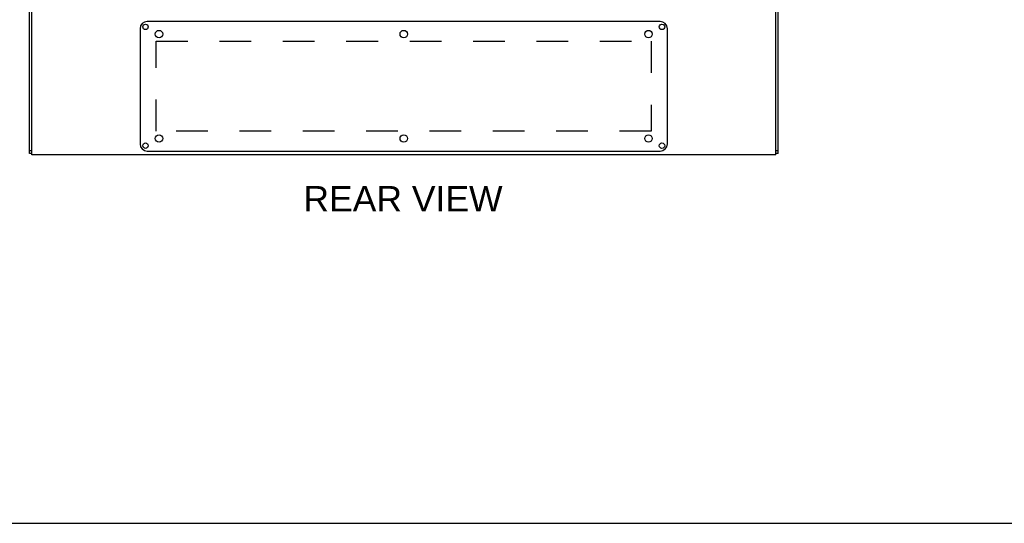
# Model space of a CAD drawing. Header units: inches. Extents: x 0 to 200, y 0 to 129.
# Tile 57 of 99: x 132 to 166, y 0 to 17. Entities that reach past the tile are written whole.
import ezdxf

# ---------------------------------------------------------------- set-up
doc = ezdxf.new("R2010")
doc.units = ezdxf.units.IN
doc.header["$LTSCALE"] = 11
doc.header["$MEASUREMENT"] = 0
doc.linetypes.add('HIDDEN', pattern=[0.2, 0.1, -0.1])
doc.layers.get('0').update_dxf_attribs({"linetype": 'CONTINUOUS'})
doc.layers.add('DEFAULT_2', color=8, linetype='HIDDEN')
doc.layers.add('DIMENSIONS', color=7, linetype='CONTINUOUS')
doc.styles.get("Standard").update_dxf_attribs({"font": 'arial.ttf'})

msp = doc.modelspace()

# ---------------------------------------------------------------- linework, layer by layer
at = {"color": 3, "linetype": 'Continuous'}
for p, q in [((131.946, 12.837), (131.946, 78.351)), ((135.789, 17.173), (135.789, 13.173)), ((153.852, 17.423), (136.039, 17.423)), ((154.102, 13.173), (154.102, 17.173)), ((136.039, 12.923), (153.852, 12.923))]:
    msp.add_line(p, q, dxfattribs=at)
at = {"color": 7, "linetype": 'Continuous'}
for p, q in [((157.946, 12.837), (157.946, 78.351)), ((132.024, 12.798), (132.024, 18.433)), ((157.868, 12.798), (157.868, 18.407)), ((132.024, 12.937), (131.946, 12.937)), ((132.024, 12.837), (131.946, 12.837)), ((157.868, 12.798), (132.024, 12.798)), ((157.946, 12.937), (157.868, 12.937)), ((157.946, 12.837), (157.868, 12.837)), ((0, 0), (200, 0))]:
    msp.add_line(p, q, dxfattribs=at)
at = {"color": 3, "linetype": 'Continuous'}
for centre in [(135.977, 17.235), (153.914, 17.235), (135.977, 13.111), (153.914, 13.111)]:
    msp.add_circle(centre, 0.094, dxfattribs=at)
at = {"color": 7, "linetype": 'Continuous'}
for centre in [(136.446, 16.985), (144.946, 16.985), (153.446, 16.985), (136.446, 13.36), (144.946, 13.36), (153.446, 13.36)]:
    msp.add_circle(centre, 0.13, dxfattribs=at)
at = {"color": 3, "linetype": 'Continuous'}
for centre, start, end in [((136.039, 17.173), 90, 180), ((153.852, 17.173), 0, 90), ((136.039, 13.173), 180, 270), ((153.852, 13.173), 270, 360)]:
    msp.add_arc(centre, 0.25, start, end, dxfattribs=at)
at = {"layer": 'DEFAULT_2', "color": 8, "linetype": 'HIDDEN'}
for p, q in [((136.352, 16.735), (153.539, 16.735)), ((136.352, 13.61), (136.352, 16.735)), ((153.539, 16.735), (153.539, 13.61)), ((153.539, 13.61), (136.352, 13.61))]:
    msp.add_line(p, q, dxfattribs=at)

# ---------------------------------------------------------------- texts
at = {"layer": 'DIMENSIONS', "color": 2, "linetype": 'Continuous', "insert": (144.92, 11.709), "char_height": 0.8824, "width": 6.90138, "attachment_point": 2, "line_spacing_factor": 0.9}
msp.add_mtext('REAR VIEW', dxfattribs=at)

doc.saveas('drawing.dxf')
